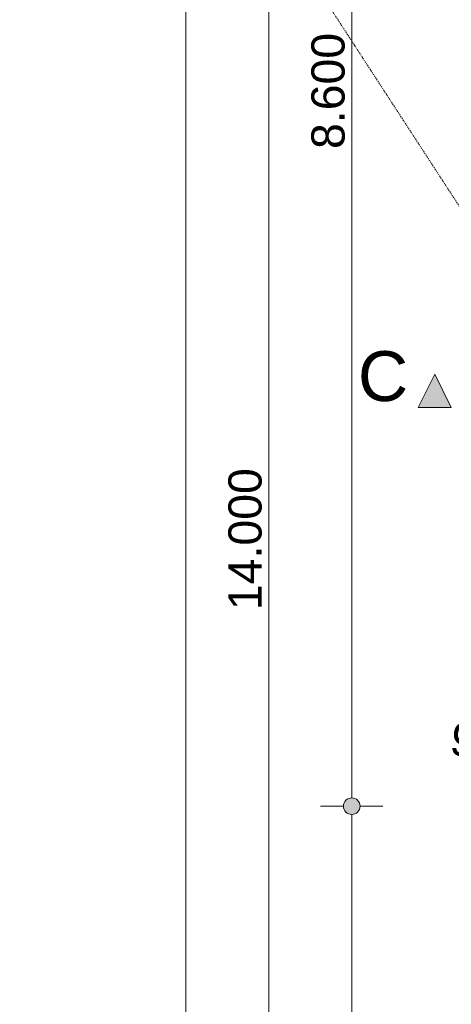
# Model space of a CAD drawing. Extents: x 0 to 92550, y 0 to 59400.
# Tile 17 of 94: x 5289 to 7889, y 38107 to 44035. Entities that reach past the tile are written whole.
import ezdxf
from ezdxf.xclip import XClip

# ---------------------------------------------------------------- set-up
doc = ezdxf.new("R2010")
doc.units = 0
doc.header["$MEASUREMENT"] = 0
doc.header["$XCLIPFRAME"] = 0
doc.linetypes.add('Streep-punt fijn', pattern=[1251.000023, 626.000023, -312.5, 0, -312.5])
for name, color, linetype in [('ZZ A Stramien', 7, 'Continuous'), ('ZZ Maatvoering 1_ 50_100', 7, 'Continuous'), ('ZZ Markers doorsnede', 7, 'Continuous')]:
    doc.layers.add(name, color=color, linetype=linetype)
doc.styles.add('GENERATED_STYLE_2', font='arial.ttf')

# ---------------------------------------------------------------- blocks, each defined once
blk = doc.blocks.new('Drawing_1_1', base_point=(5738.9, 6500))
at = {"layer": 'ZZ Maatvoering 1_ 50_100', "linetype": 'Continuous', "lineweight": 0, "true_color": 0x000000}
blk.add_hatch(color=18, dxfattribs=at).paths.add_polyline_path([(7238.9, 39300), (7242.7, 39280.9), (7253.5, 39264.6), (7269.7, 39253.8), (7288.9, 39250), (7308, 39253.8), (7324.2, 39264.6), (7335.1, 39280.9), (7338.9, 39300), (7335.1, 39319.1), (7324.2, 39335.4), (7308, 39346.2), (7288.9, 39350), (7269.7, 39346.2), (7253.5, 39335.4), (7242.7, 39319.1)])
at = {"layer": 'ZZ Markers doorsnede', "linetype": 'Continuous', "lineweight": 0, "true_color": 0x000000}
blk.add_hatch(color=18, dxfattribs=at).paths.add_polyline_path([(7688.9, 41700), (7888.9, 41700), (7788.9, 41900)])
at = {"layer": 'ZZ A Stramien', "color": 7, "linetype": 'Streep-punt fijn', "lineweight": 9, "ltscale": 0.01}
blk.add_line((5175.3, 47152.8), (31674, 6459.5), dxfattribs=at)
at = {"layer": 'ZZ Maatvoering 1_ 50_100', "color": 7, "linetype": 'Continuous', "lineweight": 5, "ltscale": 0.01}
for p, q in [((6288.9, 11550), (6288.9, 47850)), ((6788.9, 33950), (6788.9, 47850)), ((7288.9, 39350), (7288.9, 47850)), ((7238.9, 39300), (7101.4, 39300)), ((7288.9, 33950), (7288.9, 39250)), ((7476.4, 39300), (7338.9, 39300))]:
    blk.add_line(p, q, dxfattribs=at)
blk.add_circle((7288.9, 39300), 50, dxfattribs=at)
at = {"layer": 'ZZ Markers doorsnede', "color": 7, "linetype": 'Continuous', "lineweight": 5, "ltscale": 0.01, "flags": 128}
blk.add_lwpolyline([(7688.9, 41700), (7888.9, 41700), (7788.9, 41900)], close=True, dxfattribs=at)
at = {"layer": 'ZZ Maatvoering 1_ 50_100', "color": 7, "linetype": 'Continuous', "lineweight": 5, "char_height": 200, "attachment_point": 7, "style": 'GENERATED_STYLE_2'}
for s, insert, width, rotation in [('\\A1;{\\pql;\\fArial|b0|i0|c0|p0;\\W1.000000;8.600}', (7248.9, 43256.8), 686.384, 90), ('\\A1;{\\pql;\\fArial|b0|i0|c0|p0;\\W1.000000;14.000}', (6748.9, 40480.5), 838.93, 90), ('\\A1;{\\pql;\\fArial|b0|i0|c0|p0;\\W1.000000;96,1°}', (7865.9, 39577), 643.528, 351.12812)]:
    blk.add_mtext(s, dxfattribs=dict(at, insert=insert, width=width, rotation=rotation))
at = {"layer": 'ZZ Markers doorsnede', "color": 7, "linetype": 'Continuous', "lineweight": 5, "insert": (7628.9, 41735), "char_height": 300, "attachment_point": 9, "style": 'GENERATED_STYLE_2'}
blk.add_mtext('\\A1;{\\pqr;\\pt0;\\fArial|b0|i0|c0|p0;\\W1.000000;C}', dxfattribs=at)

msp = doc.modelspace()

# ---------------------------------------------------------------- block references
at = {"color": 7, "linetype": 'Continuous', "lineweight": 25, "ltscale": 0.01}
ref = msp.add_blockref('Drawing_1_1', (5738.9, 6500), dxfattribs=at)
XClip(ref).set_block_clipping_path([(1000, 1000), (74950, 58400)])

doc.saveas('drawing.dxf')
